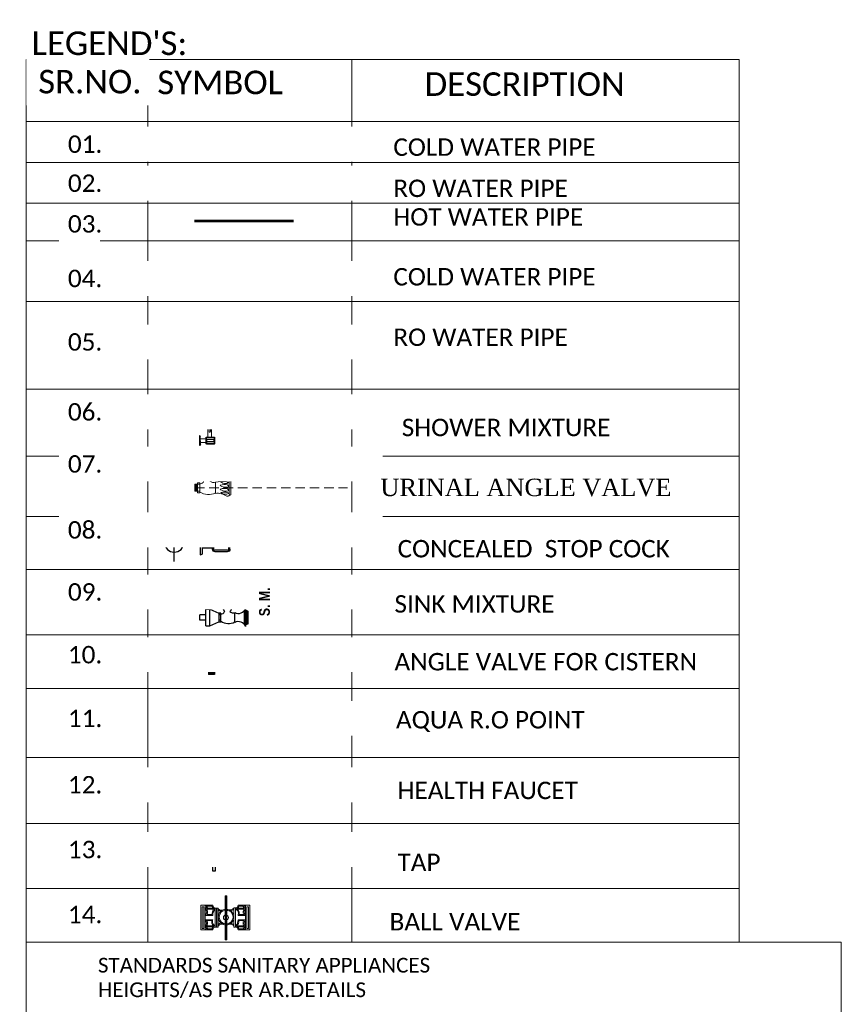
# Model space of a CAD drawing. Header units: inches. Extents: x 105152 to 158499, y 12149 to 30915.
# Tile 34 of 256: x 122670 to 122872, y 20997 to 21239. Entities that reach past the tile are written whole.
import ezdxf

# ---------------------------------------------------------------- set-up
doc = ezdxf.new("R2010")
doc.units = ezdxf.units.IN
doc.header["$MEASUREMENT"] = 0
doc.linetypes.add('DASHED2', pattern=[0.375, 0.25, -0.125])
for name, color, linetype, lineweight in [('CENTER', 46, 'DASHED2', 9), ('CWS', 5, 'Continuous', 30), ('FC', 1, 'Continuous', 9), ('HWP', 1, 'Continuous', 0), ('PL. FICTURE', 4, 'Continuous', 25), ('PP RO ', 4, 'Continuous', 0), ('PP-Domestic  Cold Water Supply', 5, 'Continuous', 25), ('PP-FOMAT BLOCK', 7, 'Continuous', 25), ('PP-FORMAT', 7, 'Continuous', 18), ('RO PIPE ', 4, 'Continuous', 9), ('RO WATER ', 15, 'Continuous', 15), ('UAV', 140, 'Continuous', 5)]:
    doc.layers.add(name, color=color, linetype=linetype, lineweight=lineweight)
doc.styles.add('1', font='techb___.ttf')
doc.styles.add('CL', font='calibril.ttf')
doc.styles.get("Standard").update_dxf_attribs({"font": 'arial.ttf', "height": 6})
doc.styles.add('style1', font='arial.ttf', dxfattribs={"height": 500})

# ---------------------------------------------------------------- blocks, each defined once
blk = doc.blocks.new('TAP')
at = {"layer": 'CENTER', "linetype": 'DASHED2'}
blk.add_line((130144.77, 23333.23), (130144.77, 23358.7), dxfattribs=at)
at = {"layer": 'PL. FICTURE'}
for p, q in [((130143.59, 23356.17), (130143.59, 23357.56)), ((130145.95, 23357.56), (130145.95, 23356.17)), ((130143.59, 23356.17), (130145.95, 23356.17)), ((130143.92, 23356.17), (130143.92, 23350.07)), ((130145.61, 23350.07), (130145.61, 23356.17))]:
    blk.add_line(p, q, dxfattribs=at)
at = {"layer": 'PL. FICTURE', "linetype": 'Continuous'}
blk.add_lwpolyline([(130147.09, 23358.7), (130142.44, 23358.7), (130142.44, 23357.97), (130147.09, 23357.97)], close=True, dxfattribs=at)
at = {"layer": 'PL. FICTURE'}
for points in [[(130143.59, 23356.5), (130143.59, 23357.06), (130141.46, 23357.06), (130141.46, 23356.5)], [(130146.67, 23357.97), (130146.67, 23357.56), (130142.86, 23357.56), (130142.86, 23357.97)]]:
    blk.add_lwpolyline(points, close=True, dxfattribs=at)
for radius in [0.847, 0.847, 0.612]:
    blk.add_arc((130144.77, 23350.07), radius, 180, 0, dxfattribs=at)
blk = doc.blocks.new('*X425')
at = {"color": 0, "lineweight": 5}
for p, q in [((113.6, 341.47), (113.72, 341.59)), ((113.73, 341.42), (114.32, 342.01)), ((113.84, 341.35), (114.32, 341.83)), ((113.95, 341.28), (114.32, 341.65)), ((114.05, 341.2), (114.32, 341.48)), ((114.14, 341.12), (114.32, 341.3)), ((114.22, 341.02), (114.32, 341.12)), ((114.29, 340.92), (114.32, 340.95))]:
    blk.add_line(p, q, dxfattribs=at)
blk = doc.blocks.new('CWP P-PP')
at = {"layer": 'CWS', "color": 7, "lineweight": 5}
for p, q in [((-83, 1), (-83, -63)), ((-60, 0), (-60, -63)), ((60, 0), (60, -60)), ((83, 0), (83, -60)), ((-83, -32), (-60, -32)), ((83, -29), (60, -29)), ((-95, -107), (-95, -111)), ((-95, -111), (-93, -113)), ((-93, -113), (-93, -135)), ((-93, -113), (-50, -113)), ((-93, -135), (-88, -139)), ((-88, -139), (-55, -139)), ((-83, -139), (-83, -143)), ((-82, -173), (-82, -139)), ((-82, -173), (-78, -178)), ((-78, -130), (-78, -113)), ((-78, -178), (-65, -178)), ((-65, -113), (-65, -130)), ((-60, -173), (-65, -178)), ((-60, -173), (-60, -139)), ((-50, -135), (-55, -139)), ((-48, -111), (-50, -113)), ((-50, -113), (-50, -135)), ((48, -104), (48, -108)), ((48, -108), (50, -110)), ((50, -110), (50, -132)), ((50, -110), (93, -110)), ((50, -132), (55, -136)), ((55, -136), (88, -136)), ((61, -170), (61, -136)), ((61, -170), (65, -175)), ((65, -127), (65, -110)), ((78, -110), (78, -127)), ((83, -170), (78, -175)), ((83, -170), (83, -136)), ((93, -132), (88, -136)), ((95, -108), (93, -110)), ((93, -110), (93, -132)), ((95, -104), (95, -108))]:
    blk.add_line(p, q, dxfattribs=at)
at = {"layer": 'CWS', "lineweight": 5, "ltscale": 150}
for radius in [60.4, 46.4]:
    blk.add_circle((0, 0), radius, dxfattribs=at)
at = {"layer": 'CWS', "color": 7, "lineweight": 5}
for centre, radius, start, end in [((0, 0), 82.7, 0, 180), ((-91, -97), 59.2, 59.3307, 82.4088), ((-52, -14), 43.5, 225.9279, 259.5546), ((91, -94), 59.2, 97.5912, 120.6693), ((52, -11), 43.5, 280.4454, 314.0721), ((-94, -125), 16.2, 300.7439, 344.2077), ((-46, -123), 41.9, 210.4056, 235.5622), ((-47, -132), 42.3, 212.862, 235.7036), ((-49, -133), 47.6, 225.5118, 238.8099), ((-51, -136), 47.6, 229.0723, 238.8099), ((-63, -125), 16.2, 195.7923, 239.5399), ((-46, -127), 33, 201.2252, 229.0426), ((-80, -199), 22.5, 68.1121, 79.057), ((-77, -182), 9.3, 24.835, 70.1048), ((-79, -128), 13.8, 305.4061, 352.7073), ((-75, -184), 17.8, 36.9055, 76.8201), ((-74, -175), 17.7, 37.8259, 76.7878), ((-72, -174), 22.5, 57.8401, 79.057), ((-49, -125), 16.2, 195.7923, 239.2561), ((49, -122), 16.2, 300.7439, 344.2077), ((97, -120), 41.9, 210.4056, 235.5622), ((96, -129), 42.3, 212.862, 235.7036), ((94, -129), 47.6, 225.5118, 238.8099), ((92, -133), 47.6, 229.0723, 238.8099), ((80, -122), 16.2, 195.7923, 239.5399), ((97, -124), 33, 201.2252, 229.0426), ((66, -179), 9.3, 24.835, 70.1048), ((68, -181), 17.8, 36.9055, 76.8201), ((64, -125), 13.8, 305.4061, 352.7073), ((69, -172), 17.7, 37.8259, 76.7878), ((71, -171), 22.5, 57.8401, 79.057), ((94, -122), 16.2, 195.7923, 239.2561)]:
    blk.add_arc(centre, radius, start, end, dxfattribs=at)
at = {"layer": 'CWS', "lineweight": 5}
blk.add_arc((0, 0), 60.3, 0, 180, dxfattribs=at)
at = {"layer": 'CWS', "lineweight": 5, "ltscale": 150}
for centre, start, end in [((-23, -21), 42.4277, 137.5723), ((23, 21), 222.4277, 317.5723)]:
    blk.add_arc(centre, 31.5, start, end, dxfattribs=at)
at = {"layer": 'CWS', "color": 7, "xscale": 11.58599757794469, "yscale": 11.58599757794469, "zscale": 11.58599757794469, "rotation": 270}
for p in [(-4035, 1185), (-4021, 1185), (-3892, 1188), (-3878, 1188)]:
    blk.add_blockref('*X425', p, dxfattribs=at)
blk = doc.blocks.new('SHOWER-PP')
at = {"layer": 'CENTER', "ltscale": 5}
blk.add_line((0, 0), (0, -19.94), dxfattribs=at)
at = {"layer": 'PL. FICTURE'}
for p, q in [((-2.14, 0), (-3.67, 0)), ((-3.67, 0), (-3.67, -0.04)), ((-3.57, -0.13), (-2.23, -0.13)), ((-3.44, -2.29), (-3.44, -1.13)), ((-3.35, -1.04), (-2.41, -1.04)), ((-2.32, -1.13), (-2.32, -2.29)), ((-2.14, -0.04), (-2.14, 0)), ((-0.56, -2.29), (-0.56, -1.13)), ((-0.47, -1.04), (0.47, -1.04)), ((-0.42, -0.76), (0.42, -0.76)), ((-0.42, -1.04), (-0.42, -0.76)), ((0.42, -1.04), (-0.42, -1.04)), ((-0.38, -0.76), (-0.38, 0)), ((0.37, -0.76), (0.37, 0)), ((0.42, -0.76), (0.42, -1.04)), ((0.56, -1.13), (0.56, -1.52)), ((2.14, -0.04), (2.14, 0)), ((2.14, 0), (3.67, 0)), ((3.57, -0.13), (2.23, -0.13)), ((2.32, -1.13), (2.32, -2.29)), ((3.35, -1.04), (2.41, -1.04)), ((3.44, -2.29), (3.44, -1.13)), ((-2.41, -2.39), (-3.35, -2.39)), ((0.47, -2.39), (-0.47, -2.39)), ((0.56, -1.75), (0.56, -2.29)), ((2.41, -2.39), (3.35, -2.39))]:
    blk.add_line(p, q, dxfattribs=at)
at = {"layer": 'PL. FICTURE', "color": 3, "lineweight": 0}
for p, q in [((-3.44, -1.13), (-2.32, -1.13)), ((-3.3, -1.23), (-3.3, -2.2)), ((-3.02, -1.23), (-3.02, -2.2)), ((-2.73, -1.23), (-2.73, -2.2)), ((-2.46, -1.23), (-2.46, -2.2)), ((3.44, -1.13), (2.32, -1.13)), ((2.46, -1.23), (2.46, -2.2)), ((2.73, -1.23), (2.73, -2.2)), ((3.02, -1.23), (3.02, -2.2)), ((3.3, -1.23), (3.3, -2.2)), ((-3.44, -2.29), (-2.32, -2.29)), ((3.44, -2.29), (2.32, -2.29))]:
    blk.add_line(p, q, dxfattribs=at)
at = {"layer": 'PL. FICTURE', "lineweight": 0}
for p, q in [((-3.16, -1.04), (-3.16, -0.13)), ((-2.6, -1.04), (-2.6, -0.13)), ((-0.56, -1.33), (-2.32, -1.33)), ((-0.56, -1.13), (0.56, -1.13)), ((0.38, 0), (-0.38, 0)), ((0.11, -1.52), (1.45, -1.52)), ((0.56, -1.33), (2.32, -1.33)), ((2.6, -1.04), (2.6, -0.13)), ((3.16, -1.04), (3.16, -0.13)), ((-0.56, -1.89), (-2.33, -1.89)), ((-0.56, -2.29), (0.56, -2.29)), ((-0.56, -2.29), (-0.38, -4.41)), ((1.45, -1.75), (0.11, -1.75)), ((0.56, -2.29), (0.38, -4.41)), ((0.56, -1.89), (2.33, -1.89)), ((-0.29, -4.5), (0.29, -4.5))]:
    blk.add_line(p, q, dxfattribs=at)
at = {"layer": 'PL. FICTURE'}
for centre, start, end in [((-3.57, -0.04), 180, 270), ((-3.35, -1.13), 90, 180), ((-2.41, -1.13), 0, 90), ((-2.23, -0.04), 270, 0), ((-0.47, -1.13), 90, 180), ((0.47, -1.13), 0, 90), ((2.23, -0.04), 180, 270), ((2.41, -1.13), 90, 180), ((3.35, -1.13), 0, 90), ((3.57, -0.04), 270, 0), ((-3.35, -2.29), 180, 270), ((-2.41, -2.29), 270, 0), ((-0.47, -2.29), 180, 270), ((0.47, -2.29), 270, 0), ((2.41, -2.29), 180, 270), ((3.35, -2.29), 270, 0)]:
    blk.add_arc(centre, 0.0938, start, end, dxfattribs=at)
at = {"layer": 'PL. FICTURE', "color": 3, "lineweight": 0}
for centre, radius, start, end in [((-3.44, -1.28), 0.148, 21.405, 92.3779), ((-2.88, -1.29), 0.162, 24.9053, 155.0947), ((-2.33, -1.28), 0.148, 87.6221, 158.595), ((2.33, -1.28), 0.148, 21.405, 92.3779), ((2.88, -1.29), 0.162, 24.9053, 155.0947), ((3.44, -1.28), 0.148, 87.6221, 158.595), ((-3.44, -2.14), 0.148, 267.6221, 338.595), ((-2.88, -2.13), 0.162, 204.9053, 335.0947), ((-2.33, -2.14), 0.148, 201.405, 272.3779), ((2.33, -2.14), 0.148, 267.6221, 338.595), ((2.88, -2.13), 0.162, 204.9053, 335.0947), ((3.44, -2.14), 0.148, 201.405, 272.3779)]:
    blk.add_arc(centre, radius, start, end, dxfattribs=at)
at = {"layer": 'PL. FICTURE', "lineweight": 0}
for centre, radius, start, end in [((0.11, -1.4), 0.114, 180, 270), ((1.45, -1.63), 0.114, 270, 90), ((0.11, -1.86), 0.114, 90, 180), ((-0.29, -4.41), 0.0938, 184.1102, 270), ((0.29, -4.41), 0.0938, 270, 355.8898)]:
    blk.add_arc(centre, radius, start, end, dxfattribs=at)
blk = doc.blocks.new('sink mixture-PP')
at = {"layer": 'CENTER', "ltscale": 5}
blk.add_line((0.02, 0.97), (0.02, -18.97), dxfattribs=at)
at = {"layer": 'PL. FICTURE'}
for p, q in [((-3.96, 0), (-3.96, -0.65)), ((-3.96, 0), (-1.3, 0)), ((-3.08, 0.97), (-2.18, 0.97)), ((-3.08, 0), (-3.08, 0.97)), ((-2.18, 0), (-2.18, 0.97)), ((-1.3, 0), (-1.3, -0.65)), ((1.3, 0), (1.3, -0.65)), ((3.96, 0), (1.3, 0)), ((3.11, 0.97), (2.21, 0.97)), ((2.21, 0), (2.21, 0.97)), ((3.11, 0), (3.11, 0.97)), ((3.96, 0), (3.96, -0.65)), ((-3.96, -0.65), (-3.34, -2.11)), ((-3.96, -0.65), (-1.3, -0.65)), ((-1.3, -0.65), (-1.93, -2.11)), ((1.3, -0.65), (1.93, -2.11)), ((3.96, -0.65), (1.3, -0.65)), ((3.96, -0.65), (3.34, -2.11)), ((-3.05, -2.41), (-3.05, -2.11)), ((-2.22, -2.41), (-2.22, -2.11)), ((-1.93, -2.11), (-1.93, -2.42)), ((1.93, -2.11), (1.93, -2.42)), ((2.22, -2.41), (2.22, -2.11)), ((3.05, -2.41), (3.05, -2.11)), ((-3.43, -4.67), (-1.84, -4.67)), ((-0.49, -3.27), (-0.49, -9.98)), ((0.49, -3.26), (0.49, -9.97)), ((3.43, -4.67), (1.84, -4.67)), ((-3.91, -6.32), (-1.37, -6.32)), ((-3.8, -6.25), (-1.48, -6.25)), ((3.91, -6.32), (1.37, -6.32)), ((3.8, -6.25), (1.48, -6.25)), ((-3.96, -6.4), (-1.3, -6.4)), ((-3.8, -6.48), (-1.47, -6.48)), ((-3.74, -6.56), (-1.54, -6.56)), ((-3.7, -6.63), (-1.57, -6.63)), ((-3.64, -6.84), (-1.65, -6.84)), ((3.96, -6.4), (1.3, -6.4)), ((3.8, -6.48), (1.47, -6.48)), ((3.74, -6.56), (1.54, -6.56)), ((3.7, -6.63), (1.57, -6.63)), ((3.64, -6.84), (1.65, -6.84))]:
    blk.add_line(p, q, dxfattribs=at)
for points in [[(-3.34, -2.41), (-1.93, -2.41), (-1.93, -2.11), (-3.34, -2.11)], [(3.34, -2.41), (1.93, -2.41), (1.93, -2.11), (3.34, -2.11)]]:
    blk.add_lwpolyline(points, close=True, dxfattribs=at)
for centre, radius, start, end in [((-1.2, -3.66), 2.38, 148.4203, 205.0044), ((-1.58, -2.55), 0.471, 163.3089, 256.4871), ((-0.62, -4.38), 1.74, 69.5971, 128.1054), ((-0.01, -3.44), 0.689, 316.3069, 225.3783), ((0, -3.43), 0.663, 317.511, 221.9767), ((0, -3.31), 0.493, 4.977, 176.2811), ((0.62, -4.38), 1.74, 51.8946, 110.4452), ((1.58, -2.55), 0.471, 283.5129, 16.6911), ((1.2, -3.66), 2.38, 334.9956, 31.5797), ((-4.56, -5.24), 1.26, 293.326, 26.9012), ((-0.72, -5.24), 1.26, 152.9789, 246.5541), ((-0.63, -4.58), 1.28, 146.0106, 183.9414), ((-0.9, -3.13), 1.08, 222.7746, 292.1127), ((0.9, -3.13), 1.08, 247.5926, 317.2254), ((0.72, -5.24), 1.26, 293.4459, 27.0211), ((0.63, -4.58), 1.28, 356.0586, 33.9894), ((4.56, -5.24), 1.26, 153.0988, 246.674), ((-4.02, -6.73), 0.336, 16.8185, 96.0099), ((-3.32, -6.71), 0.341, 166.4652, 201.061), ((-1.85, -6.68), 0.257, 321.3517, 9.2024), ((-1.25, -6.73), 0.336, 83.8701, 162.6644), ((1.25, -6.73), 0.336, 17.3356, 96.1299), ((1.85, -6.68), 0.257, 170.7976, 218.6483), ((3.32, -6.71), 0.341, 338.939, 13.5348), ((4.02, -6.73), 0.336, 83.9901, 163.1815), ((0, -9.88), 0.501, 192.1029, 348.9463)]:
    blk.add_arc(centre, radius, start, end, dxfattribs=at)
at = {"layer": 'PL. FICTURE', "style": '1'}
blk.add_text('S. M.', height=1.728, dxfattribs=at).set_placement((-2.42, -10.3))
blk = doc.blocks.new('AQUAGUARD-PP')
at = {"layer": 'CENTER', "ltscale": 5}
blk.add_line((0, 0), (19.94, 0), dxfattribs=at)
at = {"layer": 'PL. FICTURE', "color": 205, "ltscale": 12}
for p, q in [((0, 1.37), (0, -1.37)), ((0, 1.37), (0.06, 1.37)), ((0.23, -1.2), (0.23, 1.2)), ((0.23, 0.47), (1.57, 0.47)), ((1.57, 0.64), (1.57, -0.71)), ((1.74, 0.93), (1.74, -1)), ((1.76, 0.06), (1.91, 0.22)), ((1.76, 0.06), (1.76, -0.16)), ((3.65, 0.97), (1.91, 0.97)), ((1.91, 0.71), (3.65, 0.71)), ((1.91, 0.22), (3.65, 0.22)), ((3.65, 0.22), (3.8, 0.06)), ((3.8, 0.06), (3.8, -0.16)), ((3.82, -1), (3.82, 0.93)), ((3.99, 0.64), (3.99, -0.71)), ((0.23, -0.47), (1.57, -0.47)), ((1.76, -0.16), (1.91, -0.31)), ((3.65, -0.31), (1.91, -0.31)), ((1.91, -0.71), (3.65, -0.71)), ((1.91, -1.05), (3.65, -1.05)), ((3.8, -0.16), (3.65, -0.31)), ((0, -1.37), (0.06, -1.37))]:
    blk.add_line(p, q, dxfattribs=at)
for centre, radius, start, end in [((0.06, 1.2), 0.168, 359.9952, 89.9952), ((1.91, 0.64), 0.336, 89.9952, 179.9956), ((1.91, 0.88), 0.168, 179.9952, 269.9952), ((3.65, 0.64), 0.336, 359.9952, 89.9952), ((3.65, 0.88), 0.168, 270.0048, 0.0048), ((0.06, -1.2), 0.168, 269.9952, 359.9952), ((1.91, -0.71), 0.336, 179.9956, 269.9952), ((1.91, -0.88), 0.168, 90.0048, 180.0048), ((3.65, -0.71), 0.336, 269.9952, 359.9952), ((3.65, -0.88), 0.168, 359.9952, 89.9952)]:
    blk.add_arc(centre, radius, start, end, dxfattribs=at)
blk = doc.blocks.new('STOP COCK')
at = {"layer": 'PL. FICTURE', "color": 40, "lineweight": 30, "ltscale": 0.25}
for p, q in [((0, -31.2), (0, 31.2)), ((-31.2, 0), (31.2, 0))]:
    blk.add_line(p, q, dxfattribs=at)
blk.add_circle((0, 0), 16, dxfattribs=at)
blk = doc.blocks.new('BIB COCK-PP')
at = {"layer": 'CENTER', "ltscale": 5}
blk.add_line((0, 0), (19.94, 0), dxfattribs=at)
at = {"layer": 'PL. FICTURE', "ltscale": 12}
for p, q in [((0, 1.39), (0, -1.39)), ((0, 1.39), (0.06, 1.39)), ((0.23, -1.22), (0.23, 1.22)), ((0.23, 0.47), (1.54, 0.47)), ((1.54, 0.65), (1.54, -0.72)), ((1.71, 0.94), (1.71, -1.02)), ((1.74, 0.06), (1.88, 0.22)), ((1.74, 0.06), (1.74, -0.16)), ((3.42, 0.99), (1.88, 0.99)), ((1.88, 0.72), (3.42, 0.72)), ((1.88, 0.22), (3.42, 0.22)), ((3.42, 0.22), (3.57, 0.06)), ((3.57, 0.06), (3.57, -0.16)), ((3.59, -1.02), (3.59, 0.94)), ((3.76, 0.65), (3.76, -0.72)), ((0.23, -0.47), (1.54, -0.47)), ((1.74, -0.16), (1.88, -0.32)), ((3.42, -0.32), (1.88, -0.32)), ((1.88, -0.72), (3.42, -0.72)), ((1.88, -1.06), (3.42, -1.06)), ((3.57, -0.16), (3.42, -0.32)), ((0, -1.39), (0.06, -1.39))]:
    blk.add_line(p, q, dxfattribs=at)
for centre, radius, start, end in [((0.06, 1.22), 0.171, 359.9952, 89.9952), ((1.88, 0.65), 0.341, 89.9952, 179.9956), ((1.88, 0.9), 0.171, 179.9952, 269.9952), ((3.42, 0.65), 0.341, 359.9952, 89.9952), ((3.42, 0.9), 0.171, 270.0048, 0.0048), ((0.06, -1.22), 0.171, 269.9952, 359.9952), ((1.88, -0.72), 0.341, 179.9956, 269.9952), ((1.88, -0.9), 0.171, 90.0048, 180.0048), ((3.42, -0.72), 0.341, 269.9952, 359.9952), ((3.42, -0.9), 0.171, 359.9952, 89.9952)]:
    blk.add_arc(centre, radius, start, end, dxfattribs=at)
blk = doc.blocks.new('FOSSIL-PP')
at = {"layer": 'CENTER', "lineweight": 5, "ltscale": 5}
blk.add_line((-0.13, 0), (19.81, 0), dxfattribs=at)
at = {"layer": 'FC', "color": 4, "lineweight": 5}
for p, q in [((-0.02, 0.53), (-0.13, 0.53)), ((-0.13, -0.53), (-0.13, 0.53)), ((-0.02, 0.46), (-0.02, 0.53)), ((0.03, 0.37), (-0.02, 0.46)), ((0.03, -0.37), (0.03, 0.37)), ((0.03, 0.36), (1.01, 0.36)), ((1.01, -0.46), (1.01, 0.46)), ((1.01, 0.46), (1.11, 0.46)), ((1.11, -0.46), (1.11, 0.46)), ((2.2, -0.46), (2.2, 0.46)), ((2.2, 0.46), (2.3, 0.46)), ((2.3, -0.46), (2.3, 0.46)), ((2.3, 0.36), (2.84, 0.36)), ((4.1, 0.36), (5.04, 0.36)), ((-0.02, -0.53), (-0.13, -0.53)), ((0.01, -0.77), (-0.13, -0.77)), ((-0.13, -2.06), (-0.13, -0.77)), ((0.03, -0.37), (-0.02, -0.46)), ((-0.02, -0.46), (-0.02, -0.53)), ((0.01, -0.86), (0.01, -0.77)), ((0.06, -0.96), (0.01, -0.86)), ((0.03, -0.36), (1.01, -0.36)), ((0.06, -0.96), (0.76, -0.96)), ((0.06, -1.86), (0.06, -0.96)), ((0.76, -1.1), (0.76, -0.96)), ((1.01, -0.46), (1.11, -0.46)), ((2.2, -0.46), (2.3, -0.46)), ((2.3, -0.36), (2.84, -0.36)), ((4.1, -0.36), (5.04, -0.36)), ((0.01, -2.06), (-0.13, -2.06)), ((0.06, -1.86), (0.01, -1.97)), ((0.01, -1.97), (0.01, -2.06)), ((0.06, -1.86), (0.68, -1.86))]:
    blk.add_line(p, q, dxfattribs=at)
at = {"layer": 'FC', "color": 4, "lineweight": 5, "ltscale": 5}
for p, q in [((-0.02, -0.46), (-0.02, 0.46)), ((0.01, -1.97), (0.01, -0.86)), ((0.7, -1.15), (1.35, -1.47)), ((0.76, -1.04), (0.76, -1.05)), ((0.41, -1.63), (0.91, -2.05)), ((0.85, -2.14), (1.4, -1.39)), ((0.85, -2.14), (0.94, -2.22)), ((0.94, -2.22), (1.52, -1.45)), ((1.4, -1.39), (1.52, -1.45))]:
    blk.add_line(p, q, dxfattribs=at)
blk.add_lwpolyline([(1.18, -1.39), (1.22, -0.77), (1.07, -0.99), (1.01, -1.3)], dxfattribs=at)
at = {"layer": 'FC', "color": 4, "lineweight": 5}
blk.add_circle((3.47, 0), 0.486, dxfattribs=at)
for centre, radius, start, end in [((1.66, -0.6), 1.11, 60.4436, 119.5564), ((1.66, 0), 0.486, 261.9846, 237.5179), ((1.66, 0.02), 0.107, 323.8917, 184.9075), ((3.47, 0), 0.972, 168.1949, 191.8051), ((2.58, 0.19), 0.0607, 80.4873, 168.1949), ((2.63, 0.49), 0.243, 260.4873, 39.5127), ((2.86, 0.68), 0.0607, 131.8051, 219.5127), ((3.47, 0), 0.972, 108.1949, 131.8051), ((3.19, 0.87), 0.0607, 20.4873, 108.1949), ((3.47, 0.97), 0.243, 200.4873, 339.5127), ((3.76, 0.87), 0.0607, 71.8051, 159.5127), ((3.47, 0), 0.972, 48.1949, 71.8051), ((4.31, 0.49), 0.243, 140.4873, 279.5127), ((4.08, 0.68), 0.0607, 320.4873, 48.1949), ((4.36, 0.19), 0.0607, 11.8051, 99.5127), ((3.47, 0), 0.972, 348.1949, 11.8051), ((5.04, 0), 0.364, 270, 90), ((0.59, -1.41), 0.357, 61.9682, 267.3149), ((1.66, 0.6), 1.11, 240.4436, 253.6649), ((1.66, 0.6), 1.11, 265.6907, 299.5564), ((2.58, -0.19), 0.0607, 191.8051, 279.5127), ((2.63, -0.49), 0.243, 320.4873, 99.5127), ((2.86, -0.68), 0.0607, 140.4873, 228.1949), ((3.47, 0), 0.972, 228.1949, 251.8051), ((3.19, -0.87), 0.0607, 251.8051, 339.5127), ((3.47, -0.97), 0.243, 20.4873, 159.5127), ((3.76, -0.87), 0.0607, 200.4873, 288.1949), ((3.47, 0), 0.972, 288.1949, 311.8051), ((4.31, -0.49), 0.243, 80.4873, 219.5127), ((4.08, -0.68), 0.0607, 311.8051, 39.5127), ((4.36, -0.19), 0.0607, 260.4873, 348.1949)]:
    blk.add_arc(centre, radius, start, end, dxfattribs=at)
at = {"layer": 'FC', "color": 4, "lineweight": 5, "ltscale": 5}
for centre, radius, start, end in [((1.66, 0.02), 0.186, 286.7319, 221.6454), ((0.59, -1.41), 0.282, 61.0816, 230.1615), ((-0.15, -0.8), 1.78, 307.6922, 338.855)]:
    blk.add_arc(centre, radius, start, end, dxfattribs=at)
at = {"layer": 'FC', "color": 4, "lineweight": 5, "ltscale": 5, "extrusion": (0, 0, -1)}
for centre in [(1.11, -2.03), (1.15, -2), (1.16, -1.96), (1.19, -1.95), (1.23, -1.9), (1.26, -1.86), (1.29, -1.8), (1.29, -1.83), (1.32, -1.8), (1.32, -1.76), (1.36, -1.71), (1.39, -1.68), (1.41, -1.64), (1.43, -1.59)]:
    blk.add_ellipse(centre, major_axis=(0, -0.01), ratio=0.499725, dxfattribs=at)
at = {"layer": 'FC', "color": 4, "lineweight": 5, "ltscale": 5}
for points, knots in [([(1.56, 0.01), (1.53, -0.09), (1.5, -0.19), (1.43, -0.36), (1.39, -0.43), (1.32, -0.49), (1.29, -0.5), (1.2, -0.51), (1.15, -0.51), (1, -0.5), (0.91, -0.5), (0.74, -0.52), (0.67, -0.55), (0.56, -0.62), (0.51, -0.67), (0.41, -0.79), (0.36, -0.88), (0.32, -0.96)], [0, 0, 0, 0, 0.269121, 0.269121, 0.560472, 0.560472, 0.736407, 0.736407, 0.912343, 0.912343, 1.155943, 1.155943, 1.338292, 1.338292, 1.520641, 1.520641, 1.763356, 1.763356, 1.763356, 1.763356]), ([(1.75, -0.04), (1.72, -0.15), (1.69, -0.25), (1.62, -0.43), (1.58, -0.51), (1.48, -0.62), (1.43, -0.65), (1.31, -0.7), (1.25, -0.71), (1.07, -0.71), (0.96, -0.7), (0.8, -0.71), (0.76, -0.73), (0.66, -0.79), (0.62, -0.85), (0.57, -0.93), (0.56, -0.94), (0.55, -0.96)], [0, 0, 0, 0, 0.269826, 0.269826, 0.494375, 0.494375, 0.654677, 0.654677, 0.814978, 0.814978, 1.117554, 1.117554, 1.3623, 1.3623, 1.607046, 1.607046, 1.669366, 1.669366, 1.669366, 1.669366])]:
    blk.add_open_spline(points, degree=3, knots=knots, dxfattribs=at)
blk = doc.blocks.new('BALL VALVE-PP')
for p, q in [((14.1, 75), (0, 75)), ((0, 75), (0, 0)), ((4.7, 70.3), (4.7, 4.7)), ((9.4, 70.3), (4.7, 70.3)), ((9.4, 70.3), (9.4, 4.7)), ((14.1, 75), (14.1, 0)), ((36.4, 75), (14.1, 75)), ((37.3, 65.6), (17.7, 65.6)), ((33.6, 72.2), (18.8, 72.2)), ((43.8, 62.8), (19.3, 62.8)), ((105.4, 62.8), (131.2, 62.6)), ((111.4, 65.6), (131.1, 65.6)), ((112.8, 75), (135.9, 75)), ((115.6, 72.2), (129.8, 72.2)), ((135.9, 75), (149.9, 75)), ((135.9, 0), (135.9, 75)), ((140.5, 70.3), (145.2, 70.3)), ((140.5, 4.7), (140.5, 70.3)), ((145.2, 4.7), (145.2, 70.3)), ((149.9, 0), (149.9, 75)), ((149.9, 75), (149.9, 0)), ((36.4, 44.1), (14.1, 44.1)), ((36.4, 30.9), (14.1, 30.9)), ((33.6, 46.9), (19.3, 46.9)), ((19.9, 50.1), (20.7, 50.9)), ((112.8, 44.1), (135.9, 44.1)), ((112.8, 30.9), (135.9, 30.9)), ((116.4, 46.9), (130.8, 46.9)), ((9.4, 4.7), (4.7, 4.7)), ((43.8, 12.2), (18.8, 12.4)), ((37.9, 9.4), (18.8, 9.4)), ((32.9, 28.1), (19.2, 28.1)), ((33.6, 2.8), (20.1, 2.8)), ((105.4, 12.2), (130.6, 12.2)), ((112, 9.4), (132.3, 9.4)), ((115.6, 28.1), (130.6, 28.1)), ((115.7, 2.8), (131.2, 2.8)), ((140.5, 4.7), (145.2, 4.7)), ((14.1, 0), (0, 0)), ((36.4, 0), (14.1, 0)), ((112.8, 0), (135.9, 0)), ((135.9, 0), (149.9, 0))]:
    blk.add_line(p, q)
for points in [[(75.4, 38), (75.4, 104.8), (70, 104.8), (70, 38)], [(73.5, 39.9), (73.5, 102.9), (71.9, 102.9), (71.9, 39.9)], [(48.8, 8.2), (48.8, 66.2), (43.8, 66.2), (43.8, 8.2)], [(101.4, 8.8), (101.4, 66.8), (96.4, 66.8), (96.4, 8.8)], [(100.4, 66.8), (100.4, 8.8), (105.4, 8.8), (105.4, 66.8)], [(75.4, 38), (75.4, -28.7), (70, -28.7), (70, 38)], [(73.5, 36.1), (73.5, -26.9), (71.9, -26.9), (71.9, 36.1)]]:
    blk.add_lwpolyline(points, close=True)
for centre, radius in [((72.5, 36.1), 23.8), ((72.5, 36.1), 21), ((73.1, 37.5), 7.66)]:
    blk.add_circle(centre, radius)
for centre, radius, start, end in [((12.6, 70.3), 4.91, 287.1897, 72.8103), ((2.3, 54.8), 15.9, 317.4556, 42.5444), ((16.9, 69.1), 3.6, 282.7923, 58.1454), ((2.3, 54.8), 18.8, 334.8598, 35.084), ((44.7, 74), 11.3, 189.4754, 265.4585), ((69.3, 44.8), 35.7, 149.8193, 176.737), ((43.7, 73.6), 7.46, 169.3111, 270.3616), ((58.2, 46.3), 21.9, 131.0991, 185.947), ((60.4, 74), 16, 224.1522, 290.0104), ((86, 70), 12.9, 243.1741, 322.8401), ((105.5, 74.1), 7.34, 269.2976, 6.7686), ((103, 75.7), 13.1, 280.8601, 344.4814), ((100.1, 49.9), 14, 335.4198, 67.5341), ((94.8, 50), 21.7, 351.8492, 36.2758), ((147.5, 54.3), 18.3, 146.425, 203.9638), ((137.2, 70.3), 7.7, 165.9101, 229.3589), ((148.7, 54.8), 16.8, 139.9368, 220.0632), ((137.2, 70.3), 4.89, 106.5267, 253.4733), ((1.2, 20.2), 16.8, 319.9368, 40.0632), ((49.1, 25.1), 14, 155.4198, 247.5341), ((60.2, 76.1), 20.8, 237.1917, 288.3697), ((86, 69.9), 15.7, 243.0816, 311.5469), ((91.1, 28.7), 21.9, 311.0991, 5.947), ((147.6, 20.2), 15.9, 137.4556, 222.5444), ((12.7, 4.7), 4.89, 286.5267, 73.4733), ((2.4, 20.7), 18.3, 326.425, 23.9638), ((12.7, 4.7), 7.7, 345.9101, 49.3589), ((54.4, 25), 21.7, 171.8492, 216.2758), ((46.3, -0.7), 13.1, 100.8601, 164.4814), ((43.7, 0.9), 7.34, 89.2976, 186.7686), ((60.9, -2), 18.9, 66.7683, 129.1137), ((60.8, -2.3), 16.4, 67.0416, 136.8679), ((86.2, 3.1), 15.2, 48.1056, 101.4862), ((86.1, 2.6), 12.9, 37.4245, 101.0187), ((104.5, 1), 11.3, 9.4754, 85.4585), ((105.5, 1.4), 7.46, 349.3111, 90.3616), ((79.9, 30.2), 35.7, 329.8193, 356.737), ((147.6, 20.2), 18.8, 154.8598, 215.084), ((133.1, 5.9), 3.6, 102.7923, 238.1454), ((137.3, 4.7), 4.91, 107.1897, 252.8103)]:
    blk.add_arc(centre, radius, start, end)
blk = doc.blocks.new('URINAL AV-PP')
at = {"layer": 'CENTER', "ltscale": 5}
blk.add_line((0, 0.33), (0, -19.61), dxfattribs=at)
at = {"layer": 'UAV'}
for p, q in [((-0.66, -0.29), (-0.66, 0)), ((-0.66, 0), (0.63, 0)), ((-0.44, 0.33), (-0.44, 0)), ((0.44, 0.33), (-0.44, 0.33)), ((0.44, 0.27), (-0.44, 0.27)), ((0.44, 0.22), (-0.44, 0.22)), ((0.44, 0.16), (-0.44, 0.16)), ((0.44, 0.11), (-0.44, 0.11)), ((0.44, 0.06), (-0.44, 0.06)), ((-0.44, 0), (-0.44, -0.29)), ((0, 0.33), (0, 0)), ((0.44, 0), (0.44, 0.33)), ((0.63, 0), (0.63, -0.29)), ((0.63, -0.29), (-0.66, -0.29)), ((0.44, 0), (0.44, -0.29)), ((0.85, -0.83), (1.91, -0.83)), ((1.15, -1.62), (1.15, -0.83)), ((1.2, -1.62), (1.2, -0.83)), ((1.25, -1.62), (1.25, -0.83)), ((1.31, -1.62), (1.31, -0.83)), ((1.36, -1.62), (1.36, -0.83)), ((1.42, -1.62), (1.42, -0.83)), ((1.47, -1.62), (1.47, -0.83)), ((1.53, -1.62), (1.53, -0.83)), ((1.58, -1.62), (1.58, -0.83)), ((1.64, -1.62), (1.64, -0.83)), ((1.69, -1.62), (1.69, -0.83)), ((1.75, -1.62), (1.75, -0.83)), ((1.8, -1.62), (1.8, -0.83)), ((1.86, -1.62), (1.86, -0.83)), ((1.91, -1.62), (1.91, -0.83)), ((-0.75, -2.36), (0.72, -2.36)), ((0.85, -1.62), (1.91, -1.62)), ((-0.94, -4.35), (0.89, -4.36))]:
    blk.add_line(p, q, dxfattribs=at)
for centre, radius, start, end in [((1.3, -1.43), 2.19, 148.4203, 205.0044), ((0.95, -0.41), 0.434, 163.4815, 256.4871), ((-2.89, -2.61), 2.16, 325.4641, 6.6805), ((1.83, -2.28), 1.18, 146.0106, 183.9414), ((5.19, -2.14), 4.48, 182.7872, 201.6775), ((-0.85, -3.93), 0.281, 160.0867, 238.5665), ((-0.04, -3.63), 0.833, 137.2334, 212.3378), ((-1.79, -3.48), 1.21, 339.5193, 19.7037), ((0.92, -3.72), 1.38, 149.002, 179.3727), ((0.56, -3.69), 1.02, 180.5091, 203.3313), ((-0.22, -3.03), 0.0444, 22.3068, 157.6932), ((-1.74, -3.47), 1.63, 344.6565, 16.3906), ((1.44, -3.72), 1.38, 149.002, 179.3727), ((1.08, -3.69), 1.02, 180.5091, 203.3313), ((0.3, -3.03), 0.0444, 22.3068, 157.6932), ((-1.22, -3.47), 1.63, 344.6565, 16.3906), ((1.36, -3.63), 0.833, 137.2334, 212.3378), ((-0.4, -3.47), 1.21, 339.5193, 19.7037), ((0.81, -3.95), 0.263, 303.5384, 36.0533), ((-0.04, -21.41), 17.27, 86.6913, 93.1887), ((-1.62, -4.45), 0.684, 8.4516, 24.808), ((-0.99, -3.85), 0.344, 317.3015, 350.6653), ((-0.49, -3.77), 0.353, 290.2975, 337.3492), ((0.03, -3.77), 0.353, 290.2975, 337.3492), ((0.4, -3.84), 0.344, 317.3015, 350.6653), ((0.46, -4.08), 0.504, 327.1624, 350.0789)]:
    blk.add_arc(centre, radius, start, end, dxfattribs=at)
blk = doc.blocks.new('ANGLE VALVE1-PP')
at = {"layer": 'CENTER', "ltscale": 5}
blk.add_line((0, 19.94), (0, 0), dxfattribs=at)
at = {"layer": 'PL. FICTURE'}
for p, q in [((0.94, 4.68), (-0.89, 4.69)), ((0.75, 2.69), (-0.72, 2.69)), ((-0.85, 1.95), (-1.91, 1.95)), ((-1.91, 1.95), (-1.91, 1.16)), ((-1.86, 1.95), (-1.86, 1.16)), ((-1.8, 1.95), (-1.8, 1.16)), ((-1.75, 1.95), (-1.75, 1.16)), ((-1.69, 1.95), (-1.69, 1.16)), ((-1.64, 1.95), (-1.64, 1.16)), ((-1.58, 1.95), (-1.58, 1.16)), ((-1.53, 1.95), (-1.53, 1.16)), ((-1.47, 1.95), (-1.47, 1.16)), ((-1.42, 1.95), (-1.42, 1.16)), ((-1.36, 1.95), (-1.36, 1.16)), ((-1.31, 1.95), (-1.31, 1.16)), ((-1.25, 1.95), (-1.25, 1.16)), ((-1.2, 1.95), (-1.2, 1.16)), ((-1.15, 1.95), (-1.15, 1.16)), ((-0.85, 1.16), (-1.91, 1.16)), ((-0.63, 0.62), (0.66, 0.62)), ((-0.63, 0.33), (-0.63, 0.62)), ((0.66, 0.33), (-0.63, 0.33)), ((-0.44, 0.33), (-0.44, 0.62)), ((-0.44, 0.33), (-0.44, 0)), ((-0.44, 0.28), (0.44, 0.28)), ((-0.44, 0.22), (0.44, 0.22)), ((-0.44, 0.17), (0.44, 0.17)), ((-0.44, 0.11), (0.44, 0.11)), ((-0.44, 0.06), (0.44, 0.06)), ((-0.44, 0), (0.44, 0)), ((0, 0), (0, 0.33)), ((0.44, 0.33), (0.44, 0.62)), ((0.44, 0), (0.44, 0.33)), ((0.66, 0.62), (0.66, 0.33))]:
    blk.add_line(p, q, dxfattribs=at)
for centre, radius, start, end in [((-0.81, 4.28), 0.263, 123.5384, 216.0533), ((-5.19, 2.47), 4.48, 2.7872, 21.6775), ((-0.46, 4.41), 0.504, 147.1624, 170.0789), ((0.04, 21.74), 17.27, 266.6913, 273.1887), ((0.4, 3.8), 1.21, 159.5193, 199.7037), ((-1.36, 3.96), 0.833, 317.2334, 32.3378), ((-0.4, 4.17), 0.344, 137.3015, 170.6653), ((1.22, 3.8), 1.63, 164.6565, 196.3906), ((-0.03, 4.1), 0.353, 110.2975, 157.3492), ((-1.44, 4.05), 1.38, 329.002, 359.3727), ((-1.08, 4.02), 1.02, 0.5091, 23.3313), ((1.74, 3.8), 1.63, 164.6565, 196.3906), ((0.49, 4.1), 0.353, 110.2975, 157.3492), ((-0.92, 4.05), 1.38, 329.002, 359.3727), ((-0.56, 4.02), 1.02, 0.5091, 23.3313), ((1.79, 3.81), 1.21, 159.5193, 199.7037), ((0.04, 3.96), 0.833, 317.2334, 32.3378), ((0.99, 4.18), 0.344, 137.3015, 170.6653), ((2.89, 2.94), 2.16, 145.4641, 186.6805), ((1.62, 4.79), 0.684, 188.4516, 204.808), ((0.85, 4.26), 0.281, 340.0867, 58.5665), ((-1.83, 2.61), 1.18, 326.0106, 3.9414), ((-0.3, 3.36), 0.0444, 202.3068, 337.6932), ((0.22, 3.36), 0.0444, 202.3068, 337.6932), ((-1.3, 1.76), 2.19, 328.4203, 25.0044), ((-0.95, 0.74), 0.434, 343.4815, 76.4871)]:
    blk.add_arc(centre, radius, start, end, dxfattribs=at)
blk = doc.blocks.new('RO PIPE')
at = {"layer": 'CWS', "color": 7, "lineweight": 5}
for p, q in [((-0.01, 1.03), (0.79, 1.03)), ((0, 0.75), (0.79, 0.75)), ((0.4, 1.03), (0.4, 0.75)), ((1.33, 1.19), (1.38, 1.19)), ((1.38, 1.19), (1.41, 1.16)), ((1.38, 0.59), (1.41, 0.62)), ((1.41, 1.16), (1.68, 1.16)), ((1.41, 1.16), (1.41, 0.62)), ((1.62, 0.97), (1.41, 0.97)), ((1.41, 0.81), (1.62, 0.81)), ((1.41, 0.62), (1.68, 0.62)), ((1.68, 1.16), (1.73, 1.1)), ((1.68, 0.62), (1.73, 0.68)), ((1.73, 1.1), (1.73, 0.68)), ((1.73, 1.04), (1.77, 1.04)), ((2.16, 1.03), (1.73, 1.03)), ((2.16, 0.75), (1.73, 0.75)), ((2.16, 1.03), (2.22, 0.97)), ((2.16, 0.75), (2.22, 0.81)), ((2.22, 0.97), (2.22, 0.81)), ((0, -0.75), (0.75, -0.75)), ((0, -1.03), (0.75, -1.03)), ((0.36, -1.03), (0.36, -0.75)), ((1.3, -0.59), (1.34, -0.59)), ((1.3, -1.19), (1.34, -1.19)), ((1.34, -0.59), (1.37, -0.62)), ((1.34, -1.19), (1.37, -1.16)), ((1.37, -0.62), (1.64, -0.62)), ((1.37, -0.62), (1.37, -1.16)), ((1.58, -0.81), (1.37, -0.81)), ((1.37, -0.97), (1.58, -0.97)), ((1.37, -1.16), (1.64, -1.16)), ((1.64, -0.62), (1.69, -0.68)), ((1.64, -1.16), (1.69, -1.1)), ((1.69, -0.68), (1.69, -1.1)), ((2.12, -0.75), (1.69, -0.75)), ((2.12, -1.03), (1.69, -1.03)), ((2.12, -0.75), (2.18, -0.81)), ((2.12, -1.03), (2.18, -0.97))]:
    blk.add_line(p, q, dxfattribs=at)
at = {"layer": 'CWS', "color": 4, "lineweight": 5, "ltscale": 150}
for radius in [0.751, 0.578]:
    blk.add_circle((0, 0), radius, dxfattribs=at)
at = {"layer": 'CWS', "color": 7, "lineweight": 5}
for centre, radius, start, end in [((0, 0), 1.03, 90, 270), ((0, 0), 0.751, 90, 270), ((1.21, 1.13), 0.737, 187.5912, 210.6693), ((0.17, 0.65), 0.542, 10.4454, 44.0721), ((1.56, 1.17), 0.201, 285.7923, 329.2561), ((1.56, 0.78), 0.201, 30.4601, 74.2077), ((1.59, 0.98), 0.172, 277.2927, 324.5939), ((1.56, 0.61), 0.201, 30.7439, 74.2077), ((1.58, 0.57), 0.41, 40.9574, 68.7748), ((1.53, 0.58), 0.521, 34.4378, 59.5944), ((2.17, 0.9), 0.28, 190.943, 212.1599), ((1.65, 0.58), 0.526, 34.2964, 57.138), ((2.18, 0.92), 0.221, 193.2122, 232.1741), ((1.65, 0.61), 0.593, 31.1901, 44.4882), ((2.3, 0.93), 0.221, 193.1799, 233.0945), ((1.69, 0.64), 0.593, 31.1901, 40.9277), ((2.27, 0.96), 0.116, 199.8952, 245.165), ((2.48, 1), 0.28, 190.943, 201.8879), ((1.17, -1.13), 0.737, 149.3307, 172.4088), ((0.13, -0.65), 0.542, 315.9279, 349.5546), ((1.52, -0.61), 0.201, 285.7923, 329.2561), ((1.52, -1), 0.201, 30.4601, 74.2077), ((1.55, -0.8), 0.172, 277.2927, 324.5939), ((1.52, -1.17), 0.201, 30.7439, 74.2077), ((1.55, -1.21), 0.41, 40.9574, 68.7748), ((1.49, -1.2), 0.521, 34.4378, 59.5944), ((2.13, -0.88), 0.28, 190.943, 212.1599), ((1.61, -1.2), 0.526, 34.2964, 57.138), ((2.14, -0.86), 0.221, 193.2122, 232.1741), ((1.61, -1.17), 0.593, 31.1901, 44.4882), ((2.26, -0.85), 0.221, 193.1799, 233.0945), ((1.66, -1.14), 0.593, 31.1901, 40.9277), ((2.23, -0.82), 0.116, 199.8952, 245.165)]:
    blk.add_arc(centre, radius, start, end, dxfattribs=at)
at = {"layer": 'CWS', "color": 4, "lineweight": 5, "ltscale": 150}
for centre, start, end in [((0.26, 0.29), 132.4277, 227.5723), ((-0.26, -0.29), 312.4277, 47.5723)]:
    blk.add_arc(centre, 0.391, start, end, dxfattribs=at)
at = {"layer": 'CWS', "color": 7, "xscale": -0.1441678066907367, "yscale": 0.1441678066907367, "zscale": 0.1441678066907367, "rotation": 179.9999999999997}
for p in [(-14.75, 50.21), (-14.75, 50.04), (-14.78, 48.43), (-14.78, 48.26)]:
    blk.add_blockref('*X425', p, dxfattribs=at)

msp = doc.modelspace()

# ---------------------------------------------------------------- linework, layer by layer
at = {"layer": 'HWP', "color": 1, "lineweight": -2, "ltscale": 0.015, "const_width": 0.671}
msp.add_lwpolyline([(122712.85, 21189.1), (122737.24, 21189.1)], dxfattribs=at)
at = {"layer": 'PP-Domestic  Cold Water Supply', "const_width": 0.671}
msp.add_lwpolyline([(122713.78, 21177.22), (122739.7, 21177.22)], dxfattribs=at)
at = {"layer": 'PP-FOMAT BLOCK', "lineweight": 9}
msp.add_line((122751.52, 21228.78), (122751.52, 21011.93), dxfattribs=at)
msp.add_lwpolyline([(122671.61, 21011.93), (122871.71, 21011.93), (122871.71, 20682.56), (122671.61, 20682.56)], close=True, dxfattribs=at)
at = {"layer": 'PP-FORMAT'}
for p, q in [((122846.64, 21213.59), (122671.6, 21213.59)), ((122846.64, 21184.21), (122671.6, 21184.21)), ((122846.64, 21169.36), (122671.6, 21169.36)), ((122846.64, 21147.79), (122671.6, 21147.79)), ((122846.64, 21131.34), (122671.6, 21131.34)), ((122846.64, 21116.49), (122671.6, 21116.49)), ((122846.64, 21103.52), (122671.6, 21103.52)), ((122846.64, 21087.43), (122671.6, 21087.43)), ((122846.64, 21074.29), (122671.61, 21074.29)), ((122846.64, 21057.34), (122671.61, 21057.34)), ((122846.65, 21041.13), (122671.61, 21041.13)), ((122846.64, 21025.16), (122671.61, 21025.16)), ((122846.64, 21011.93), (122671.61, 21011.93))]:
    msp.add_line(p, q, dxfattribs=at)
at = {"layer": 'RO WATER ', "lineweight": 53, "const_width": 1.34}
msp.add_lwpolyline([(122713.78, 21162.37), (122739.7, 21162.37)], dxfattribs=at)

# ---------------------------------------------------------------- block references
at = {"layer": 'CWS', "xscale": -0.02417453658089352, "yscale": 0.02417453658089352, "zscale": 0.02417453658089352, "rotation": 89.99999999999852}
msp.add_blockref('CWP P-PP', (122717.13, 21207.46), dxfattribs=at)
at = {"layer": 'PL. FICTURE'}
for name, p, xscale, yscale, zscale, rotation in [('SHOWER-PP', (122714.14, 21139.65), -1.55408061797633, 1.554080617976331, 1.554080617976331, 90.07487448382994), ('URINAL AV-PP', (122713.64, 21123.61), 1.879467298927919, 1.879467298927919, 1.879467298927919, 90.00000000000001), ('BIB COCK-PP', (122714.39, 21109.75), -1.919626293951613, 1.919626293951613, 1.919626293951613, 179.9999999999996), ('sink mixture-PP', (122715.68, 21095.74), 1.527621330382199, 1.527621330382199, 1.527621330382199, 89.99999999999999), ('ANGLE VALVE1-PP', (122714.16, 21081.35), -1.895714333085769, 1.895714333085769, 1.895714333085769, 270), ('AQUAGUARD-PP', (122714.33, 21065.79), -1.928102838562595, 1.928102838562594, 1.928102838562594, 180.0048281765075), ('FOSSIL-PP', (122714.49, 21048.21), -1.947241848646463, 1.947241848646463, 1.947241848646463, 179.9999999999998)]:
    msp.add_blockref(name, p, dxfattribs=dict(at, xscale=xscale, yscale=yscale, zscale=zscale, rotation=rotation))
at = {"layer": 'PL. FICTURE', "xscale": -0.1480948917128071, "yscale": 0.1480948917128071, "zscale": 0.1480948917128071}
msp.add_blockref('STOP COCK', (122707.94, 21110.13), dxfattribs=at)
at = {"layer": 'PP RO ', "lineweight": 53, "xscale": 1.342773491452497, "yscale": 1.342773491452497, "zscale": 1.342773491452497, "rotation": 90}
msp.add_blockref('TAP', (154080.58, -153721.01), dxfattribs=at)
at = {"layer": 'PP-FORMAT', "xscale": 0.08075320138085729, "yscale": 0.08075320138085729, "zscale": 0.08075320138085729, "rotation": 180}
msp.add_blockref('BALL VALVE-PP', (122726.54, 21021.03), dxfattribs=at)
at = {"layer": 'RO PIPE ', "color": 1, "xscale": -1.942778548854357, "yscale": 1.942778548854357, "zscale": 1.942778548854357, "rotation": 180}
msp.add_blockref('RO PIPE', (122717.13, 21198.21), dxfattribs=at)

# ---------------------------------------------------------------- texts
at = {"layer": 'PP-FOMAT BLOCK', "lineweight": 9, "insert": (122672.9, 21235.68), "char_height": 5.7922, "width": 28.0687, "attachment_point": 1, "style": 'style1', "bg_fill": 2}
msp.add_mtext("{\\fCalibri Light|b0|i0|c0|p18;\\W1;LEGEND'S:}", dxfattribs=at)
at = {"layer": 'PP-FOMAT BLOCK', "lineweight": 9, "insert": (122689.21, 21008.11), "char_height": 3.6202, "width": 103.1316, "attachment_point": 1}
msp.add_mtext('{\\fCalibri Light|b0|i0|c0|p34;STANDARDS SANITARY APPLIANCES HEIGHTS/AS PER AR.DETAILS}', dxfattribs=at)
at = {"layer": 'PP-FORMAT', "insert": (122769.42, 21225.64), "char_height": 5.7772, "width": 181.8146, "attachment_point": 1, "style": 'CL'}
msp.add_mtext('DESCRIPTION', dxfattribs=at)
at = {"layer": 'PP-FORMAT', "attachment_point": 1, "style": 'CL', "bg_fill": 2}
for s, insert, char_height, width in [('SHOWER MIXTURE', (122763.8, 21140.54), 4.2803, 75.1505), ('CONCEALED  STOP COCK', (122762.78, 21110.76), 4.2803, 75.1505), ('SINK MIXTURE', (122762.01, 21097.19), 4.2803, 85.6394), ('{\\fCorbel Light|b0|i0|c0|p18;ANGLE VALVE FOR CISTERN}', (122762.01, 21083), 4.2803, 91.6839), ('11.', (122681.84, 21069.08), 4.28, 75.1505), ('AQUA R.O POINT', (122762.37, 21068.74), 4.2803, 75.1505), ('HEALTH FAUCET', (122762.76, 21051.38), 4.2803, 75.1505)]:
    msp.add_mtext(s, dxfattribs=dict(at, insert=insert, char_height=char_height, width=width))

# ---------------------------------------------------------------- next in the draw order: linework, layer by layer
at = {"layer": 'PP-FORMAT'}
for p, q in [((122846.64, 21228.78), (122701.49, 21228.78)), ((122701.49, 21011.93), (122701.49, 21228.78)), ((122701.49, 21228.78), (122846.64, 21228.78))]:
    msp.add_line(p, q, dxfattribs=at)
msp.add_lwpolyline([(122671.61, 21011.93), (122671.6, 21228.78), (122846.64, 21228.78), (122846.64, 21011.93)], dxfattribs=at)

# ---------------------------------------------------------------- next in the draw order: texts
at = {"layer": 'PP-FOMAT BLOCK', "color": 7, "lineweight": 9, "ltscale": 0.5, "insert": (122703.79, 21226.05), "char_height": 5.7772, "width": 24.3413, "attachment_point": 1, "style": 'style1'}
msp.add_mtext('{\\fCalibri Light|b0|i0|c0|p18;SYMBOL}', dxfattribs=at)

# ---------------------------------------------------------------- next in the draw order: texts
at = {"layer": 'PP-FOMAT BLOCK', "color": 7, "lineweight": 9, "ltscale": 0.5, "insert": (122674.56, 21226.24), "char_height": 5.7772, "width": 24.3413, "attachment_point": 1, "style": 'style1', "bg_fill": 2}
msp.add_mtext('{\\fCalibri Light|b0|i0|c0|p18;SR.NO.}', dxfattribs=at)
at = {"layer": 'PP-FORMAT', "attachment_point": 1, "style": 'CL', "bg_fill": 2}
for s, insert, char_height, width in [('{\\fCalibri Light|b0|i0|c0|p18;01.}', (122681.83, 21210.14), 4.2803, 75.1505), ('COLD WATER PIPE', (122761.74, 21209.41), 4.2803, 75.1505), ('02.', (122681.83, 21200.55), 4.28, 75.1505), ('RO WATER PIPE', (122761.74, 21199.29), 4.2803, 75.1505), ('HOT WATER PIPE', (122761.74, 21192.26), 4.2803, 75.1505), ('03.', (122681.83, 21190.55), 4.28, 5.7151), ('04.', (122681.83, 21177.15), 4.28, 75.1505), ('COLD WATER PIPE', (122761.74, 21177.56), 4.2803, 75.1505), ('RO WATER PIPE', (122761.74, 21162.71), 4.2803, 75.1505), ('05.', (122681.83, 21161.55), 4.28, 75.1505), ('06.', (122681.83, 21144.38), 4.28, 75.1505), ('07.', (122681.83, 21131.58), 4.28, 75.1505), ('{\\fTimes New Roman|b0|i0|c0|p18;URINAL ANGLE VALVE }', (122758.55, 21125.82), 4.2803, 75.1505), ('08.', (122681.83, 21115.38), 4.28, 75.1505), ('09.', (122681.84, 21100.14), 4.28, 75.1505), ('10.', (122681.83, 21084.73), 4.28, 75.1505), ('12.', (122681.83, 21052.77), 4.28, 75.1505), ('13.', (122681.84, 21036.86), 4.28, 75.1505), ('TAP', (122762.76, 21033.69), 4.28, 75.1505), ('14.', (122681.84, 21020.89), 4.28, 7.3108), ('BALL VALVE', (122760.81, 21019.12), 4.28, 83.1505)]:
    msp.add_mtext(s, dxfattribs=dict(at, insert=insert, char_height=char_height, width=width))

# ---------------------------------------------------------------- next in the draw order: linework, layer by layer
at = {"layer": 'PP-FORMAT'}
for p, q in [((122846.64, 21203.47), (122671.6, 21203.47)), ((122846.64, 21193.47), (122671.6, 21193.47))]:
    msp.add_line(p, q, dxfattribs=at)

doc.saveas('drawing.dxf')
